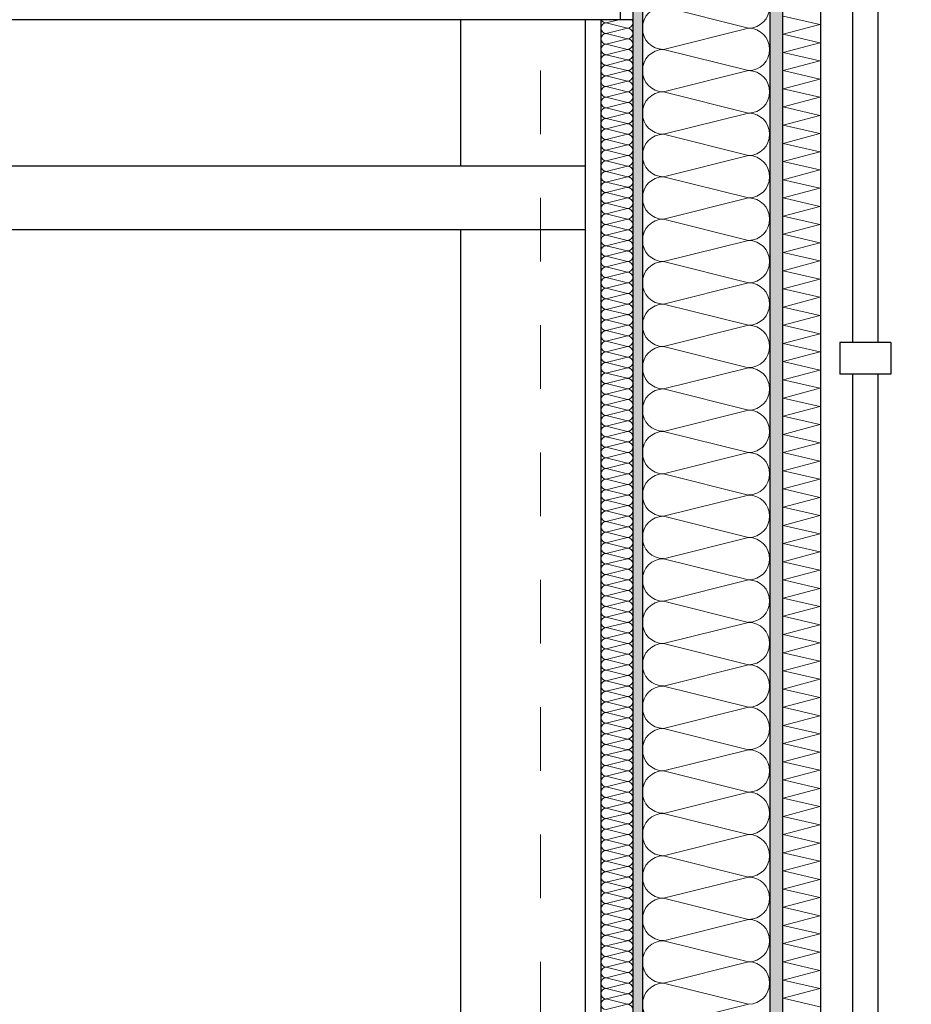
# Model space of a CAD drawing. Header units: metres. Extents: x -12 to 57.2, y -22.2 to 2.8.
# Tile 123 of 126: x 44.4 to 45.8, y -4.2 to -2.7. Entities that reach past the tile are written whole.
import ezdxf

# ---------------------------------------------------------------- set-up
doc = ezdxf.new("R2010")
doc.units = ezdxf.units.M
doc.header["$LTSCALE"] = 0.4
doc.header["$MEASUREMENT"] = 0
doc.linetypes.add('Raster', pattern=[0.2, 0.1, -0.05, 0, -0.05])
doc.layers.get('0').update_dxf_attribs({"color": 8, "lineweight": 9})
doc.layers.get('Defpoints').update_dxf_attribs({"color": 8, "lineweight": 9})
for name, color, linetype in [('Neubau_A-Außenwände', 8, 'Continuous'), ('Neubau_A-Decken', 8, 'Continuous'), ('Neubau_A-Stützen', 8, 'Continuous'), ('Neubau_A-TB Wände', 8, 'Continuous'), ('Neubau_B-abgehängte Decke', 8, 'Continuous'), ('Neubau_R-Konstruktionsraster gross', 33, 'Continuous'), ('Neubau_T-Bemaßung', 8, 'Continuous'), ('Neubau_Z-Modellierung Fassade', 8, 'Continuous')]:
    doc.layers.add(name, color=color, linetype=linetype)
doc.styles.add('ERSTELLTER_STIL_2', font='arial.ttf')
doc.dimstyles.new('ERSTELLTER_STIL__1', dxfattribs={"dimtxt": 0.0875, "dimasz": 0.059375, "dimexe": 0.18, "dimexo": 0.0625, "dimgap": 0, "dimtad": 1, "dimzin": 0, "dimdsep": 46, "dimtxsty": 'ERSTELLTER_STIL_2', "dimblk": 'ARROWHEAD_6', "dimblk1": 'ARROWHEAD_6', "dimblk2": 'ARROWHEAD_6', "dimcen": 0.09, "dimclrd": 7, "dimclre": 7, "dimclrt": 7, "dimazin": 0, "dimtfac": 1, "dimtdec": 4, "dimtmove": 0, "dimatfit": 3, "dimfxl": 1, "dimtolj": 1, "dimtzin": 0, "dimarcsym": 0})

# ---------------------------------------------------------------- blocks, each defined once
blk = doc.blocks.new('*X427', base_point=(-24191.6502, 0))
at = {"layer": 'Neubau_A-Außenwände', "color": 8, "linetype": 'Continuous', "lineweight": 9}
for p, q in [((-21238.4102, 7.4667), (-21238.5435, 7.5)), ((-21238.4102, 7.4667), (-21238.5435, 7.4333)), ((-21238.4102, 7.4), (-21238.5435, 7.4333)), ((-21238.4102, 7.4), (-21238.5435, 7.3667)), ((-21238.4102, 7.3333), (-21238.5435, 7.3667)), ((-21238.4102, 7.3333), (-21238.5435, 7.3)), ((-21238.4102, 7.2667), (-21238.5435, 7.3)), ((-21238.4102, 7.2667), (-21238.5435, 7.2333)), ((-21238.4102, 7.2), (-21238.5435, 7.2333)), ((-21238.4102, 7.2), (-21238.5435, 7.1667)), ((-21238.4102, 7.1333), (-21238.5435, 7.1667)), ((-21238.4102, 7.1333), (-21238.5435, 7.1)), ((-21238.4102, 7.0667), (-21238.5435, 7.1)), ((-21238.4102, 7.0667), (-21238.5435, 7.0333)), ((-21238.4102, 7), (-21238.5435, 7.0333)), ((-21238.4102, 7), (-21238.5435, 6.9667)), ((-21238.4102, 6.9333), (-21238.5435, 6.9667)), ((-21238.4102, 6.9333), (-21238.5435, 6.9)), ((-21238.4102, 6.8667), (-21238.5435, 6.9)), ((-21238.4102, 6.8667), (-21238.5435, 6.8333)), ((-21238.4102, 6.8), (-21238.5435, 6.8333)), ((-21238.4102, 6.8), (-21238.5435, 6.7667)), ((-21238.4102, 6.7333), (-21238.5435, 6.7667)), ((-21238.4102, 6.7333), (-21238.5435, 6.7)), ((-21238.4102, 6.6667), (-21238.5435, 6.7)), ((-21238.4102, 6.6667), (-21238.5435, 6.6333)), ((-21238.4102, 6.6), (-21238.5435, 6.6333)), ((-21238.4102, 6.6), (-21238.5435, 6.5667)), ((-21238.4102, 6.5333), (-21238.5435, 6.5667)), ((-21238.4102, 6.5333), (-21238.5435, 6.5)), ((-21238.4102, 6.4667), (-21238.5435, 6.5)), ((-21238.4102, 6.4667), (-21238.5435, 6.4333)), ((-21238.4102, 6.4), (-21238.5435, 6.4333)), ((-21238.4102, 6.4), (-21238.5435, 6.3667)), ((-21238.4102, 6.3333), (-21238.5435, 6.3667)), ((-21238.4102, 6.3333), (-21238.5435, 6.3)), ((-21238.4102, 6.2667), (-21238.5435, 6.3)), ((-21238.4102, 6.2667), (-21238.5435, 6.2333)), ((-21238.4102, 6.2), (-21238.5435, 6.2333)), ((-21238.4102, 6.2), (-21238.5435, 6.1667)), ((-21238.4102, 6.1333), (-21238.5435, 6.1667)), ((-21238.4102, 6.1333), (-21238.5435, 6.1)), ((-21238.4102, 6.0667), (-21238.5435, 6.1)), ((-21238.4102, 6.0667), (-21238.5435, 6.0333)), ((-21238.4102, 6), (-21238.5435, 6.0333)), ((-21238.4102, 6), (-21238.5435, 5.9667)), ((-21238.4102, 5.9333), (-21238.5435, 5.9667)), ((-21238.4102, 5.9333), (-21238.5435, 5.9))]:
    blk.add_line(p, q, dxfattribs=at)
for centre, start, end in [((-21238.5435, 7.4667), 90, 180), ((-21238.4102, 7.5), 270, 0), ((-21238.5435, 7.4667), 180, 270), ((-21238.4102, 7.4333), 0, 90), ((-21238.5435, 7.4), 90, 180), ((-21238.4102, 7.4333), 270, 0), ((-21238.5435, 7.4), 180, 270), ((-21238.4102, 7.3667), 0, 90), ((-21238.5435, 7.3333), 90, 180), ((-21238.4102, 7.3667), 270, 0), ((-21238.5435, 7.3333), 180, 270), ((-21238.4102, 7.3), 0, 90), ((-21238.5435, 7.2667), 90, 180), ((-21238.4102, 7.3), 270, 0), ((-21238.5435, 7.2667), 180, 270), ((-21238.4102, 7.2333), 0, 90), ((-21238.5435, 7.2), 90, 180), ((-21238.4102, 7.2333), 270, 0), ((-21238.5435, 7.2), 180, 270), ((-21238.4102, 7.1667), 0, 90), ((-21238.5435, 7.1333), 90, 180), ((-21238.4102, 7.1667), 270, 0), ((-21238.5435, 7.1333), 180, 270), ((-21238.4102, 7.1), 0, 90), ((-21238.5435, 7.0667), 90, 180), ((-21238.4102, 7.1), 270, 0), ((-21238.5435, 7.0667), 180, 270), ((-21238.4102, 7.0333), 0, 90), ((-21238.5435, 7), 90, 180), ((-21238.4102, 7.0333), 270, 0), ((-21238.5435, 7), 180, 270), ((-21238.4102, 6.9667), 0, 90), ((-21238.5435, 6.9333), 90, 180), ((-21238.4102, 6.9667), 270, 0), ((-21238.5435, 6.9333), 180, 270), ((-21238.4102, 6.9), 0, 90), ((-21238.5435, 6.8667), 90, 180), ((-21238.4102, 6.9), 270, 0), ((-21238.5435, 6.8667), 180, 270), ((-21238.4102, 6.8333), 0, 90), ((-21238.5435, 6.8), 90, 180), ((-21238.4102, 6.8333), 270, 0), ((-21238.5435, 6.8), 180, 270), ((-21238.4102, 6.7667), 0, 90), ((-21238.5435, 6.7333), 90, 180), ((-21238.4102, 6.7667), 270, 0), ((-21238.5435, 6.7333), 180, 270), ((-21238.4102, 6.7), 0, 90), ((-21238.5435, 6.6667), 90, 180), ((-21238.4102, 6.7), 270, 0), ((-21238.5435, 6.6667), 180, 270), ((-21238.4102, 6.6333), 0, 90), ((-21238.5435, 6.6), 90, 180), ((-21238.4102, 6.6333), 270, 0), ((-21238.5435, 6.6), 180, 270), ((-21238.4102, 6.5667), 0, 90), ((-21238.5435, 6.5333), 90, 180), ((-21238.4102, 6.5667), 270, 0), ((-21238.5435, 6.5333), 180, 270), ((-21238.4102, 6.5), 0, 90), ((-21238.5435, 6.4667), 90, 180), ((-21238.4102, 6.5), 270, 0), ((-21238.5435, 6.4667), 180, 270), ((-21238.4102, 6.4333), 0, 90), ((-21238.5435, 6.4), 90, 180), ((-21238.4102, 6.4333), 270, 0), ((-21238.5435, 6.4), 180, 270), ((-21238.4102, 6.3667), 0, 90), ((-21238.5435, 6.3333), 90, 180), ((-21238.4102, 6.3667), 270, 0), ((-21238.5435, 6.3333), 180, 270), ((-21238.4102, 6.3), 0, 90), ((-21238.5435, 6.2667), 90, 180), ((-21238.4102, 6.3), 270, 0), ((-21238.5435, 6.2667), 180, 270), ((-21238.4102, 6.2333), 0, 90), ((-21238.5435, 6.2), 90, 180), ((-21238.4102, 6.2333), 270, 0), ((-21238.5435, 6.2), 180, 270), ((-21238.4102, 6.1667), 0, 90), ((-21238.5435, 6.1333), 90, 180), ((-21238.4102, 6.1667), 270, 0), ((-21238.5435, 6.1333), 180, 270), ((-21238.4102, 6.1), 0, 90), ((-21238.5435, 6.0667), 90, 180), ((-21238.4102, 6.1), 270, 0), ((-21238.5435, 6.0667), 180, 270), ((-21238.4102, 6.0333), 0, 90), ((-21238.5435, 6), 90, 180), ((-21238.4102, 6.0333), 270, 0), ((-21238.5435, 6), 180, 270), ((-21238.4102, 5.9667), 0, 90), ((-21238.5435, 5.9333), 90, 180), ((-21238.4102, 5.9667), 270, 0), ((-21238.5435, 5.9333), 180, 270)]:
    blk.add_arc(centre, 0.0333, start, end, dxfattribs=at)
blk = doc.blocks.new('*X429', base_point=(-24191.6502, 0))
at = {"layer": 'Neubau_A-Außenwände', "color": 8, "linetype": 'Continuous', "lineweight": 9}
for p, q in [((-21238.2983, 7.4724), (-21238.3554, 7.4857)), ((-21238.3554, 7.4571), (-21238.2983, 7.4724)), ((-21238.2983, 7.4439), (-21238.3554, 7.4571)), ((-21238.3554, 7.4286), (-21238.2983, 7.4439)), ((-21238.2983, 7.4153), (-21238.3554, 7.4286)), ((-21238.3554, 7.4), (-21238.2983, 7.4153)), ((-21238.2983, 7.3867), (-21238.3554, 7.4)), ((-21238.3554, 7.3714), (-21238.2983, 7.3867)), ((-21238.2983, 7.3582), (-21238.3554, 7.3714)), ((-21238.3554, 7.3429), (-21238.2983, 7.3582)), ((-21238.2983, 7.3296), (-21238.3554, 7.3429)), ((-21238.3554, 7.3143), (-21238.2983, 7.3296)), ((-21238.2983, 7.301), (-21238.3554, 7.3143)), ((-21238.3554, 7.2857), (-21238.2983, 7.301)), ((-21238.2983, 7.2724), (-21238.3554, 7.2857)), ((-21238.3554, 7.2571), (-21238.2983, 7.2724)), ((-21238.2983, 7.2439), (-21238.3554, 7.2571)), ((-21238.3554, 7.2286), (-21238.2983, 7.2439)), ((-21238.2983, 7.2153), (-21238.3554, 7.2286)), ((-21238.3554, 7.2), (-21238.2983, 7.2153)), ((-21238.2983, 7.1867), (-21238.3554, 7.2)), ((-21238.3554, 7.1714), (-21238.2983, 7.1867)), ((-21238.2983, 7.1582), (-21238.3554, 7.1714)), ((-21238.3554, 7.1429), (-21238.2983, 7.1582)), ((-21238.2983, 7.1296), (-21238.3554, 7.1429)), ((-21238.3554, 7.1143), (-21238.2983, 7.1296)), ((-21238.2983, 7.101), (-21238.3554, 7.1143)), ((-21238.3554, 7.0857), (-21238.2983, 7.101)), ((-21238.2983, 7.0724), (-21238.3554, 7.0857)), ((-21238.3554, 7.0571), (-21238.2983, 7.0724)), ((-21238.2983, 7.0439), (-21238.3554, 7.0571)), ((-21238.3554, 7.0286), (-21238.2983, 7.0439)), ((-21238.2983, 7.0153), (-21238.3554, 7.0286)), ((-21238.3554, 7), (-21238.2983, 7.0153)), ((-21238.2983, 6.9867), (-21238.3554, 7)), ((-21238.3554, 6.9714), (-21238.2983, 6.9867)), ((-21238.2983, 6.9582), (-21238.3554, 6.9714)), ((-21238.3554, 6.9429), (-21238.2983, 6.9582)), ((-21238.2983, 6.9296), (-21238.3554, 6.9429)), ((-21238.3554, 6.9143), (-21238.2983, 6.9296)), ((-21238.2983, 6.901), (-21238.3554, 6.9143)), ((-21238.3554, 6.8857), (-21238.2983, 6.901)), ((-21238.2983, 6.8724), (-21238.3554, 6.8857)), ((-21238.3554, 6.8571), (-21238.2983, 6.8724)), ((-21238.2983, 6.8439), (-21238.3554, 6.8571)), ((-21238.3554, 6.8286), (-21238.2983, 6.8439)), ((-21238.2983, 6.8153), (-21238.3554, 6.8286)), ((-21238.3554, 6.8), (-21238.2983, 6.8153)), ((-21238.2983, 6.7867), (-21238.3554, 6.8)), ((-21238.3554, 6.7714), (-21238.2983, 6.7867)), ((-21238.2983, 6.7582), (-21238.3554, 6.7714)), ((-21238.3554, 6.7429), (-21238.2983, 6.7582)), ((-21238.2983, 6.7296), (-21238.3554, 6.7429)), ((-21238.3554, 6.7143), (-21238.2983, 6.7296)), ((-21238.2983, 6.701), (-21238.3554, 6.7143)), ((-21238.3554, 6.6857), (-21238.2983, 6.701)), ((-21238.2983, 6.6724), (-21238.3554, 6.6857)), ((-21238.3554, 6.6571), (-21238.2983, 6.6724)), ((-21238.2983, 6.6439), (-21238.3554, 6.6571)), ((-21238.3554, 6.6286), (-21238.2983, 6.6439)), ((-21238.2983, 6.6153), (-21238.3554, 6.6286)), ((-21238.3554, 6.6), (-21238.2983, 6.6153)), ((-21238.2983, 6.5867), (-21238.3554, 6.6)), ((-21238.3554, 6.5714), (-21238.2983, 6.5867)), ((-21238.2983, 6.5582), (-21238.3554, 6.5714)), ((-21238.3554, 6.5429), (-21238.2983, 6.5582)), ((-21238.2983, 6.5296), (-21238.3554, 6.5429)), ((-21238.3554, 6.5143), (-21238.2983, 6.5296)), ((-21238.2983, 6.501), (-21238.3554, 6.5143)), ((-21238.3554, 6.4857), (-21238.2983, 6.501)), ((-21238.2983, 6.4724), (-21238.3554, 6.4857)), ((-21238.3554, 6.4571), (-21238.2983, 6.4724)), ((-21238.2983, 6.4439), (-21238.3554, 6.4571)), ((-21238.3554, 6.4286), (-21238.2983, 6.4439)), ((-21238.2983, 6.4153), (-21238.3554, 6.4286)), ((-21238.3554, 6.4), (-21238.2983, 6.4153)), ((-21238.2983, 6.3867), (-21238.3554, 6.4)), ((-21238.3554, 6.3714), (-21238.2983, 6.3867)), ((-21238.2983, 6.3582), (-21238.3554, 6.3714)), ((-21238.3554, 6.3429), (-21238.2983, 6.3582)), ((-21238.2983, 6.3296), (-21238.3554, 6.3429)), ((-21238.3554, 6.3143), (-21238.2983, 6.3296)), ((-21238.2983, 6.301), (-21238.3554, 6.3143)), ((-21238.3554, 6.2857), (-21238.2983, 6.301)), ((-21238.2983, 6.2724), (-21238.3554, 6.2857)), ((-21238.3554, 6.2571), (-21238.2983, 6.2724)), ((-21238.2983, 6.2439), (-21238.3554, 6.2571)), ((-21238.3554, 6.2286), (-21238.2983, 6.2439)), ((-21238.2983, 6.2153), (-21238.3554, 6.2286)), ((-21238.3554, 6.2), (-21238.2983, 6.2153)), ((-21238.2983, 6.1867), (-21238.3554, 6.2)), ((-21238.3554, 6.1714), (-21238.2983, 6.1867)), ((-21238.2983, 6.1582), (-21238.3554, 6.1714)), ((-21238.3554, 6.1429), (-21238.2983, 6.1582)), ((-21238.2983, 6.1296), (-21238.3554, 6.1429)), ((-21238.3554, 6.1143), (-21238.2983, 6.1296)), ((-21238.2983, 6.101), (-21238.3554, 6.1143)), ((-21238.3554, 6.0857), (-21238.2983, 6.101)), ((-21238.2983, 6.0724), (-21238.3554, 6.0857)), ((-21238.3554, 6.0571), (-21238.2983, 6.0724)), ((-21238.2983, 6.0439), (-21238.3554, 6.0571)), ((-21238.3554, 6.0286), (-21238.2983, 6.0439)), ((-21238.2983, 6.0153), (-21238.3554, 6.0286)), ((-21238.3554, 6), (-21238.2983, 6.0153)), ((-21238.2983, 5.9867), (-21238.3554, 6)), ((-21238.3554, 5.9714), (-21238.2983, 5.9867)), ((-21238.2983, 5.9582), (-21238.3554, 5.9714)), ((-21238.3554, 5.9429), (-21238.2983, 5.9582)), ((-21238.2983, 5.9296), (-21238.3554, 5.9429))]:
    blk.add_line(p, q, dxfattribs=at)
blk = doc.blocks.new('*X436', base_point=(-24191.6502, 0))
at = {"layer": 'Neubau_A-TB Wände', "color": 8, "linetype": 'Continuous', "lineweight": 9}
for p, q in [((-21238.6135, 7.48), (-21238.6335, 7.475)), ((-21238.6002, 7.4667), (-21238.6335, 7.475)), ((-21238.6002, 7.4667), (-21238.6335, 7.4583)), ((-21238.6002, 7.45), (-21238.6335, 7.4583)), ((-21238.6002, 7.45), (-21238.6335, 7.4417)), ((-21238.6002, 7.4333), (-21238.6335, 7.4417)), ((-21238.6002, 7.4333), (-21238.6335, 7.425)), ((-21238.6002, 7.4167), (-21238.6335, 7.425)), ((-21238.6002, 7.4167), (-21238.6335, 7.4083)), ((-21238.6002, 7.4), (-21238.6335, 7.4083)), ((-21238.6002, 7.4), (-21238.6335, 7.3917)), ((-21238.6002, 7.3833), (-21238.6335, 7.3917)), ((-21238.6002, 7.3833), (-21238.6335, 7.375)), ((-21238.6002, 7.3667), (-21238.6335, 7.375)), ((-21238.6002, 7.3667), (-21238.6335, 7.3583)), ((-21238.6002, 7.35), (-21238.6335, 7.3583)), ((-21238.6002, 7.35), (-21238.6335, 7.3417)), ((-21238.6002, 7.3333), (-21238.6335, 7.3417)), ((-21238.6002, 7.3333), (-21238.6335, 7.325)), ((-21238.6002, 7.3167), (-21238.6335, 7.325)), ((-21238.6002, 7.3167), (-21238.6335, 7.3083)), ((-21238.6002, 7.3), (-21238.6335, 7.3083)), ((-21238.6002, 7.3), (-21238.6335, 7.2917)), ((-21238.6002, 7.2833), (-21238.6335, 7.2917)), ((-21238.6002, 7.2833), (-21238.6335, 7.275)), ((-21238.6002, 7.2667), (-21238.6335, 7.275)), ((-21238.6002, 7.2667), (-21238.6335, 7.2583)), ((-21238.6002, 7.25), (-21238.6335, 7.2583)), ((-21238.6002, 7.25), (-21238.6335, 7.2417)), ((-21238.6002, 7.2333), (-21238.6335, 7.2417)), ((-21238.6002, 7.2333), (-21238.6335, 7.225)), ((-21238.6002, 7.2167), (-21238.6335, 7.225)), ((-21238.6002, 7.2167), (-21238.6335, 7.2083)), ((-21238.6002, 7.2), (-21238.6335, 7.2083)), ((-21238.6002, 7.2), (-21238.6335, 7.1917)), ((-21238.6002, 7.1833), (-21238.6335, 7.1917)), ((-21238.6002, 7.1833), (-21238.6335, 7.175)), ((-21238.6002, 7.1667), (-21238.6335, 7.175)), ((-21238.6002, 7.1667), (-21238.6335, 7.1583)), ((-21238.6002, 7.15), (-21238.6335, 7.1583)), ((-21238.6002, 7.15), (-21238.6335, 7.1417)), ((-21238.6002, 7.1333), (-21238.6335, 7.1417)), ((-21238.6002, 7.1333), (-21238.6335, 7.125)), ((-21238.6002, 7.1167), (-21238.6335, 7.125)), ((-21238.6002, 7.1167), (-21238.6335, 7.1083)), ((-21238.6002, 7.1), (-21238.6335, 7.1083)), ((-21238.6002, 7.1), (-21238.6335, 7.0917)), ((-21238.6002, 7.0833), (-21238.6335, 7.0917)), ((-21238.6002, 7.0833), (-21238.6335, 7.075)), ((-21238.6002, 7.0667), (-21238.6335, 7.075)), ((-21238.6002, 7.0667), (-21238.6335, 7.0583)), ((-21238.6002, 7.05), (-21238.6335, 7.0583)), ((-21238.6002, 7.05), (-21238.6335, 7.0417)), ((-21238.6002, 7.0333), (-21238.6335, 7.0417)), ((-21238.6002, 7.0333), (-21238.6335, 7.025)), ((-21238.6002, 7.0167), (-21238.6335, 7.025)), ((-21238.6002, 7.0167), (-21238.6335, 7.0083)), ((-21238.6002, 7), (-21238.6335, 7.0083)), ((-21238.6002, 7), (-21238.6335, 6.9917)), ((-21238.6002, 6.9833), (-21238.6335, 6.9917)), ((-21238.6002, 6.9833), (-21238.6335, 6.975)), ((-21238.6002, 6.9667), (-21238.6335, 6.975)), ((-21238.6002, 6.9667), (-21238.6335, 6.9583)), ((-21238.6002, 6.95), (-21238.6335, 6.9583)), ((-21238.6002, 6.95), (-21238.6335, 6.9417)), ((-21238.6002, 6.9333), (-21238.6335, 6.9417)), ((-21238.6002, 6.9333), (-21238.6335, 6.925)), ((-21238.6002, 6.9167), (-21238.6335, 6.925)), ((-21238.6002, 6.9167), (-21238.6335, 6.9083)), ((-21238.6002, 6.9), (-21238.6335, 6.9083)), ((-21238.6002, 6.9), (-21238.6335, 6.8917)), ((-21238.6002, 6.8833), (-21238.6335, 6.8917)), ((-21238.6002, 6.8833), (-21238.6335, 6.875)), ((-21238.6002, 6.8667), (-21238.6335, 6.875)), ((-21238.6002, 6.8667), (-21238.6335, 6.8583)), ((-21238.6002, 6.85), (-21238.6335, 6.8583)), ((-21238.6002, 6.85), (-21238.6335, 6.8417)), ((-21238.6002, 6.8333), (-21238.6335, 6.8417)), ((-21238.6002, 6.8333), (-21238.6335, 6.825)), ((-21238.6002, 6.8167), (-21238.6335, 6.825)), ((-21238.6002, 6.8167), (-21238.6335, 6.8083)), ((-21238.6002, 6.8), (-21238.6335, 6.8083)), ((-21238.6002, 6.8), (-21238.6335, 6.7917)), ((-21238.6002, 6.7833), (-21238.6335, 6.7917)), ((-21238.6002, 6.7833), (-21238.6335, 6.775)), ((-21238.6002, 6.7667), (-21238.6335, 6.775)), ((-21238.6002, 6.7667), (-21238.6335, 6.7583)), ((-21238.6002, 6.75), (-21238.6335, 6.7583)), ((-21238.6002, 6.75), (-21238.6335, 6.7417)), ((-21238.6002, 6.7333), (-21238.6335, 6.7417)), ((-21238.6002, 6.7333), (-21238.6335, 6.725)), ((-21238.6002, 6.7167), (-21238.6335, 6.725)), ((-21238.6002, 6.7167), (-21238.6335, 6.7083)), ((-21238.6002, 6.7), (-21238.6335, 6.7083)), ((-21238.6002, 6.7), (-21238.6335, 6.6917)), ((-21238.6002, 6.6833), (-21238.6335, 6.6917)), ((-21238.6002, 6.6833), (-21238.6335, 6.675)), ((-21238.6002, 6.6667), (-21238.6335, 6.675)), ((-21238.6002, 6.6667), (-21238.6335, 6.6583)), ((-21238.6002, 6.65), (-21238.6335, 6.6583)), ((-21238.6002, 6.65), (-21238.6335, 6.6417)), ((-21238.6002, 6.6333), (-21238.6335, 6.6417)), ((-21238.6002, 6.6333), (-21238.6335, 6.625)), ((-21238.6002, 6.6167), (-21238.6335, 6.625)), ((-21238.6002, 6.6167), (-21238.6335, 6.6083)), ((-21238.6002, 6.6), (-21238.6335, 6.6083)), ((-21238.6002, 6.6), (-21238.6335, 6.5917)), ((-21238.6002, 6.5833), (-21238.6335, 6.5917)), ((-21238.6002, 6.5833), (-21238.6335, 6.575)), ((-21238.6002, 6.5667), (-21238.6335, 6.575)), ((-21238.6002, 6.5667), (-21238.6335, 6.5583)), ((-21238.6002, 6.55), (-21238.6335, 6.5583)), ((-21238.6002, 6.55), (-21238.6335, 6.5417)), ((-21238.6002, 6.5333), (-21238.6335, 6.5417)), ((-21238.6002, 6.5333), (-21238.6335, 6.525)), ((-21238.6002, 6.5167), (-21238.6335, 6.525)), ((-21238.6002, 6.5167), (-21238.6335, 6.5083)), ((-21238.6002, 6.5), (-21238.6335, 6.5083)), ((-21238.6002, 6.5), (-21238.6335, 6.4917)), ((-21238.6002, 6.4833), (-21238.6335, 6.4917)), ((-21238.6002, 6.4833), (-21238.6335, 6.475)), ((-21238.6002, 6.4667), (-21238.6335, 6.475)), ((-21238.6002, 6.4667), (-21238.6335, 6.4583)), ((-21238.6002, 6.45), (-21238.6335, 6.4583)), ((-21238.6002, 6.45), (-21238.6335, 6.4417)), ((-21238.6002, 6.4333), (-21238.6335, 6.4417)), ((-21238.6002, 6.4333), (-21238.6335, 6.425)), ((-21238.6002, 6.4167), (-21238.6335, 6.425)), ((-21238.6002, 6.4167), (-21238.6335, 6.4083)), ((-21238.6002, 6.4), (-21238.6335, 6.4083)), ((-21238.6002, 6.4), (-21238.6335, 6.3917)), ((-21238.6002, 6.3833), (-21238.6335, 6.3917)), ((-21238.6002, 6.3833), (-21238.6335, 6.375)), ((-21238.6002, 6.3667), (-21238.6335, 6.375)), ((-21238.6002, 6.3667), (-21238.6335, 6.3583)), ((-21238.6002, 6.35), (-21238.6335, 6.3583)), ((-21238.6002, 6.35), (-21238.6335, 6.3417)), ((-21238.6002, 6.3333), (-21238.6335, 6.3417)), ((-21238.6002, 6.3333), (-21238.6335, 6.325)), ((-21238.6002, 6.3167), (-21238.6335, 6.325)), ((-21238.6002, 6.3167), (-21238.6335, 6.3083)), ((-21238.6002, 6.3), (-21238.6335, 6.3083)), ((-21238.6002, 6.3), (-21238.6335, 6.2917)), ((-21238.6002, 6.2833), (-21238.6335, 6.2917)), ((-21238.6002, 6.2833), (-21238.6335, 6.275)), ((-21238.6002, 6.2667), (-21238.6335, 6.275)), ((-21238.6002, 6.2667), (-21238.6335, 6.2583)), ((-21238.6002, 6.25), (-21238.6335, 6.2583)), ((-21238.6002, 6.25), (-21238.6335, 6.2417)), ((-21238.6002, 6.2333), (-21238.6335, 6.2417)), ((-21238.6002, 6.2333), (-21238.6335, 6.225)), ((-21238.6002, 6.2167), (-21238.6335, 6.225)), ((-21238.6002, 6.2167), (-21238.6335, 6.2083)), ((-21238.6002, 6.2), (-21238.6335, 6.2083)), ((-21238.6002, 6.2), (-21238.6335, 6.1917)), ((-21238.6002, 6.1833), (-21238.6335, 6.1917)), ((-21238.6002, 6.1833), (-21238.6335, 6.175)), ((-21238.6002, 6.1667), (-21238.6335, 6.175)), ((-21238.6002, 6.1667), (-21238.6335, 6.1583)), ((-21238.6002, 6.15), (-21238.6335, 6.1583)), ((-21238.6002, 6.15), (-21238.6335, 6.1417)), ((-21238.6002, 6.1333), (-21238.6335, 6.1417)), ((-21238.6002, 6.1333), (-21238.6335, 6.125)), ((-21238.6002, 6.1167), (-21238.6335, 6.125)), ((-21238.6002, 6.1167), (-21238.6335, 6.1083)), ((-21238.6002, 6.1), (-21238.6335, 6.1083)), ((-21238.6002, 6.1), (-21238.6335, 6.0917)), ((-21238.6002, 6.0833), (-21238.6335, 6.0917)), ((-21238.6002, 6.0833), (-21238.6335, 6.075)), ((-21238.6002, 6.0667), (-21238.6335, 6.075)), ((-21238.6002, 6.0667), (-21238.6335, 6.0583)), ((-21238.6002, 6.05), (-21238.6335, 6.0583)), ((-21238.6002, 6.05), (-21238.6335, 6.0417)), ((-21238.6002, 6.0333), (-21238.6335, 6.0417)), ((-21238.6002, 6.0333), (-21238.6335, 6.025)), ((-21238.6002, 6.0167), (-21238.6335, 6.025)), ((-21238.6002, 6.0167), (-21238.6335, 6.0083)), ((-21238.6002, 6), (-21238.6335, 6.0083)), ((-21238.6002, 6), (-21238.6335, 5.9917)), ((-21238.6002, 5.9833), (-21238.6335, 5.9917)), ((-21238.6002, 5.9833), (-21238.6335, 5.975)), ((-21238.6002, 5.9667), (-21238.6335, 5.975)), ((-21238.6002, 5.9667), (-21238.6335, 5.9583)), ((-21238.6002, 5.95), (-21238.6335, 5.9583)), ((-21238.6002, 5.95), (-21238.6335, 5.9417)), ((-21238.6002, 5.9333), (-21238.6335, 5.9417)), ((-21238.6002, 5.9333), (-21238.6335, 5.925))]:
    blk.add_line(p, q, dxfattribs=at)
for centre, start, end in [((-21238.6335, 7.4667), 90, 180), ((-21238.6335, 7.4833), 203.5782, 270), ((-21238.6002, 7.475), 270, 0), ((-21238.6002, 7.475), 0, 36.8699), ((-21238.6335, 7.4667), 180, 270), ((-21238.6335, 7.45), 90, 180), ((-21238.6002, 7.4583), 0, 90), ((-21238.6002, 7.4583), 270, 0), ((-21238.6335, 7.45), 180, 270), ((-21238.6335, 7.4333), 90, 180), ((-21238.6002, 7.4417), 0, 90), ((-21238.6002, 7.4417), 270, 0), ((-21238.6335, 7.4333), 180, 270), ((-21238.6335, 7.4167), 90, 180), ((-21238.6002, 7.425), 0, 90), ((-21238.6002, 7.425), 270, 0), ((-21238.6335, 7.4167), 180, 270), ((-21238.6002, 7.4083), 0, 90), ((-21238.6335, 7.4), 90, 180), ((-21238.6335, 7.4), 180, 270), ((-21238.6002, 7.4083), 270, 0), ((-21238.6002, 7.3917), 0, 90), ((-21238.6335, 7.3833), 90, 180), ((-21238.6335, 7.3833), 180, 270), ((-21238.6002, 7.3917), 270, 0), ((-21238.6002, 7.375), 0, 90), ((-21238.6335, 7.3667), 90, 180), ((-21238.6335, 7.3667), 180, 270), ((-21238.6002, 7.375), 270, 0), ((-21238.6002, 7.3583), 0, 90), ((-21238.6335, 7.35), 90, 180), ((-21238.6335, 7.35), 180, 270), ((-21238.6002, 7.3583), 270, 0), ((-21238.6002, 7.3417), 0, 90), ((-21238.6335, 7.3333), 90, 180), ((-21238.6335, 7.3333), 180, 270), ((-21238.6002, 7.3417), 270, 0), ((-21238.6002, 7.325), 0, 90), ((-21238.6335, 7.3167), 90, 180), ((-21238.6335, 7.3167), 180, 270), ((-21238.6002, 7.325), 270, 0), ((-21238.6002, 7.3083), 0, 90), ((-21238.6335, 7.3), 90, 180), ((-21238.6002, 7.3083), 270, 0), ((-21238.6335, 7.3), 180, 270), ((-21238.6335, 7.2833), 90, 180), ((-21238.6002, 7.2917), 0, 90), ((-21238.6002, 7.2917), 270, 0), ((-21238.6335, 7.2833), 180, 270), ((-21238.6335, 7.2667), 90, 180), ((-21238.6002, 7.275), 0, 90), ((-21238.6002, 7.275), 270, 0), ((-21238.6335, 7.2667), 180, 270), ((-21238.6335, 7.25), 90, 180), ((-21238.6002, 7.2583), 0, 90), ((-21238.6002, 7.2583), 270, 0), ((-21238.6335, 7.25), 180, 270), ((-21238.6335, 7.2333), 90, 180), ((-21238.6002, 7.2417), 0, 90), ((-21238.6002, 7.2417), 270, 0), ((-21238.6335, 7.2333), 180, 270), ((-21238.6335, 7.2167), 90, 180), ((-21238.6002, 7.225), 0, 90), ((-21238.6002, 7.225), 270, 0), ((-21238.6335, 7.2167), 180, 270), ((-21238.6335, 7.2), 90, 180), ((-21238.6002, 7.2083), 0, 90), ((-21238.6002, 7.2083), 270, 0), ((-21238.6335, 7.2), 180, 270), ((-21238.6002, 7.1917), 0, 90), ((-21238.6335, 7.1833), 90, 180), ((-21238.6335, 7.1833), 180, 270), ((-21238.6002, 7.1917), 270, 0), ((-21238.6002, 7.175), 0, 90), ((-21238.6335, 7.1667), 90, 180), ((-21238.6335, 7.1667), 180, 270), ((-21238.6002, 7.175), 270, 0), ((-21238.6002, 7.1583), 0, 90), ((-21238.6335, 7.15), 90, 180), ((-21238.6335, 7.15), 180, 270), ((-21238.6002, 7.1583), 270, 0), ((-21238.6002, 7.1417), 0, 90), ((-21238.6335, 7.1333), 90, 180), ((-21238.6335, 7.1333), 180, 270), ((-21238.6002, 7.1417), 270, 0), ((-21238.6002, 7.125), 0, 90), ((-21238.6335, 7.1167), 90, 180), ((-21238.6335, 7.1167), 180, 270), ((-21238.6002, 7.125), 270, 0), ((-21238.6002, 7.1083), 0, 90), ((-21238.6335, 7.1), 90, 180), ((-21238.6335, 7.1), 180, 270), ((-21238.6002, 7.1083), 270, 0), ((-21238.6002, 7.0917), 0, 90), ((-21238.6335, 7.0833), 90, 180), ((-21238.6002, 7.0917), 270, 0), ((-21238.6335, 7.0833), 180, 270), ((-21238.6335, 7.0667), 90, 180), ((-21238.6002, 7.075), 0, 90), ((-21238.6002, 7.075), 270, 0), ((-21238.6335, 7.0667), 180, 270), ((-21238.6335, 7.05), 90, 180), ((-21238.6002, 7.0583), 0, 90), ((-21238.6002, 7.0583), 270, 0), ((-21238.6335, 7.05), 180, 270), ((-21238.6335, 7.0333), 90, 180), ((-21238.6002, 7.0417), 0, 90), ((-21238.6002, 7.0417), 270, 0), ((-21238.6335, 7.0333), 180, 270), ((-21238.6335, 7.0167), 90, 180), ((-21238.6002, 7.025), 0, 90), ((-21238.6002, 7.025), 270, 0), ((-21238.6335, 7.0167), 180, 270), ((-21238.6335, 7), 90, 180), ((-21238.6002, 7.0083), 0, 90), ((-21238.6002, 7.0083), 270, 0), ((-21238.6335, 7), 180, 270), ((-21238.6335, 6.9833), 90, 180), ((-21238.6002, 6.9917), 0, 90), ((-21238.6002, 6.9917), 270, 0), ((-21238.6335, 6.9833), 180, 270), ((-21238.6002, 6.975), 0, 90), ((-21238.6335, 6.9667), 90, 180), ((-21238.6335, 6.9667), 180, 270), ((-21238.6002, 6.975), 270, 0), ((-21238.6002, 6.9583), 0, 90), ((-21238.6335, 6.95), 90, 180), ((-21238.6335, 6.95), 180, 270), ((-21238.6002, 6.9583), 270, 0), ((-21238.6002, 6.9417), 0, 90), ((-21238.6335, 6.9333), 90, 180), ((-21238.6335, 6.9333), 180, 270), ((-21238.6002, 6.9417), 270, 0), ((-21238.6002, 6.925), 0, 90), ((-21238.6335, 6.9167), 90, 180), ((-21238.6335, 6.9167), 180, 270), ((-21238.6002, 6.925), 270, 0), ((-21238.6002, 6.9083), 0, 90), ((-21238.6335, 6.9), 90, 180), ((-21238.6335, 6.9), 180, 270), ((-21238.6002, 6.9083), 270, 0), ((-21238.6002, 6.8917), 0, 90), ((-21238.6335, 6.8833), 90, 180), ((-21238.6335, 6.8833), 180, 270), ((-21238.6002, 6.8917), 270, 0), ((-21238.6002, 6.875), 0, 90), ((-21238.6335, 6.8667), 90, 180), ((-21238.6002, 6.875), 270, 0), ((-21238.6335, 6.8667), 180, 270), ((-21238.6335, 6.85), 90, 180), ((-21238.6002, 6.8583), 0, 90), ((-21238.6002, 6.8583), 270, 0), ((-21238.6335, 6.85), 180, 270), ((-21238.6335, 6.8333), 90, 180), ((-21238.6002, 6.8417), 0, 90), ((-21238.6002, 6.8417), 270, 0), ((-21238.6335, 6.8333), 180, 270), ((-21238.6335, 6.8167), 90, 180), ((-21238.6002, 6.825), 0, 90), ((-21238.6002, 6.825), 270, 0), ((-21238.6335, 6.8167), 180, 270), ((-21238.6335, 6.8), 90, 180), ((-21238.6002, 6.8083), 0, 90), ((-21238.6002, 6.8083), 270, 0), ((-21238.6335, 6.8), 180, 270), ((-21238.6335, 6.7833), 90, 180), ((-21238.6002, 6.7917), 0, 90), ((-21238.6002, 6.7917), 270, 0), ((-21238.6335, 6.7833), 180, 270), ((-21238.6335, 6.7667), 90, 180), ((-21238.6002, 6.775), 0, 90), ((-21238.6002, 6.775), 270, 0), ((-21238.6335, 6.7667), 180, 270), ((-21238.6002, 6.7583), 0, 90), ((-21238.6335, 6.75), 90, 180), ((-21238.6335, 6.75), 180, 270), ((-21238.6002, 6.7583), 270, 0), ((-21238.6002, 6.7417), 0, 90), ((-21238.6335, 6.7333), 90, 180), ((-21238.6335, 6.7333), 180, 270), ((-21238.6002, 6.7417), 270, 0), ((-21238.6002, 6.725), 0, 90), ((-21238.6335, 6.7167), 90, 180), ((-21238.6335, 6.7167), 180, 270), ((-21238.6002, 6.725), 270, 0), ((-21238.6002, 6.7083), 0, 90), ((-21238.6335, 6.7), 90, 180), ((-21238.6335, 6.7), 180, 270), ((-21238.6002, 6.7083), 270, 0), ((-21238.6002, 6.6917), 0, 90), ((-21238.6335, 6.6833), 90, 180), ((-21238.6335, 6.6833), 180, 270), ((-21238.6002, 6.6917), 270, 0), ((-21238.6002, 6.675), 0, 90), ((-21238.6335, 6.6667), 90, 180), ((-21238.6335, 6.6667), 180, 270), ((-21238.6002, 6.675), 270, 0), ((-21238.6002, 6.6583), 0, 90), ((-21238.6335, 6.65), 90, 180), ((-21238.6002, 6.6583), 270, 0), ((-21238.6335, 6.65), 180, 270), ((-21238.6335, 6.6333), 90, 180), ((-21238.6002, 6.6417), 0, 90), ((-21238.6002, 6.6417), 270, 0), ((-21238.6335, 6.6333), 180, 270), ((-21238.6335, 6.6167), 90, 180), ((-21238.6002, 6.625), 0, 90), ((-21238.6002, 6.625), 270, 0), ((-21238.6335, 6.6167), 180, 270), ((-21238.6335, 6.6), 90, 180), ((-21238.6002, 6.6083), 0, 90), ((-21238.6002, 6.6083), 270, 0), ((-21238.6335, 6.6), 180, 270), ((-21238.6335, 6.5833), 90, 180), ((-21238.6002, 6.5917), 0, 90), ((-21238.6002, 6.5917), 270, 0), ((-21238.6335, 6.5833), 180, 270), ((-21238.6335, 6.5667), 90, 180), ((-21238.6002, 6.575), 0, 90), ((-21238.6002, 6.575), 270, 0), ((-21238.6335, 6.5667), 180, 270), ((-21238.6335, 6.55), 90, 180), ((-21238.6002, 6.5583), 0, 90), ((-21238.6002, 6.5583), 270, 0), ((-21238.6335, 6.55), 180, 270), ((-21238.6002, 6.5417), 0, 90), ((-21238.6335, 6.5333), 90, 180), ((-21238.6335, 6.5333), 180, 270), ((-21238.6002, 6.5417), 270, 0), ((-21238.6002, 6.525), 0, 90), ((-21238.6335, 6.5167), 90, 180), ((-21238.6335, 6.5167), 180, 270), ((-21238.6002, 6.525), 270, 0), ((-21238.6002, 6.5083), 0, 90), ((-21238.6335, 6.5), 90, 180), ((-21238.6335, 6.5), 180, 270), ((-21238.6002, 6.5083), 270, 0), ((-21238.6002, 6.4917), 0, 90), ((-21238.6335, 6.4833), 90, 180), ((-21238.6335, 6.4833), 180, 270), ((-21238.6002, 6.4917), 270, 0), ((-21238.6002, 6.475), 0, 90), ((-21238.6335, 6.4667), 90, 180), ((-21238.6335, 6.4667), 180, 270), ((-21238.6002, 6.475), 270, 0), ((-21238.6002, 6.4583), 0, 90), ((-21238.6335, 6.45), 90, 180), ((-21238.6335, 6.45), 180, 270), ((-21238.6002, 6.4583), 270, 0), ((-21238.6002, 6.4417), 0, 90), ((-21238.6335, 6.4333), 90, 180), ((-21238.6002, 6.4417), 270, 0), ((-21238.6335, 6.4333), 180, 270), ((-21238.6335, 6.4167), 90, 180), ((-21238.6002, 6.425), 0, 90), ((-21238.6002, 6.425), 270, 0), ((-21238.6335, 6.4167), 180, 270), ((-21238.6335, 6.4), 90, 180), ((-21238.6002, 6.4083), 0, 90), ((-21238.6002, 6.4083), 270, 0), ((-21238.6335, 6.4), 180, 270), ((-21238.6335, 6.3833), 90, 180), ((-21238.6002, 6.3917), 0, 90), ((-21238.6002, 6.3917), 270, 0), ((-21238.6335, 6.3833), 180, 270), ((-21238.6335, 6.3667), 90, 180), ((-21238.6002, 6.375), 0, 90), ((-21238.6002, 6.375), 270, 0), ((-21238.6335, 6.3667), 180, 270), ((-21238.6335, 6.35), 90, 180), ((-21238.6002, 6.3583), 0, 90), ((-21238.6002, 6.3583), 270, 0), ((-21238.6335, 6.35), 180, 270), ((-21238.6335, 6.3333), 90, 180), ((-21238.6002, 6.3417), 0, 90), ((-21238.6002, 6.3417), 270, 0), ((-21238.6335, 6.3333), 180, 270), ((-21238.6002, 6.325), 0, 90), ((-21238.6335, 6.3167), 90, 180), ((-21238.6335, 6.3167), 180, 270), ((-21238.6002, 6.325), 270, 0), ((-21238.6002, 6.3083), 0, 90), ((-21238.6335, 6.3), 90, 180), ((-21238.6335, 6.3), 180, 270), ((-21238.6002, 6.3083), 270, 0), ((-21238.6002, 6.2917), 0, 90), ((-21238.6335, 6.2833), 90, 180), ((-21238.6335, 6.2833), 180, 270), ((-21238.6002, 6.2917), 270, 0), ((-21238.6002, 6.275), 0, 90), ((-21238.6335, 6.2667), 90, 180), ((-21238.6335, 6.2667), 180, 270), ((-21238.6002, 6.275), 270, 0), ((-21238.6002, 6.2583), 0, 90), ((-21238.6335, 6.25), 90, 180), ((-21238.6335, 6.25), 180, 270), ((-21238.6002, 6.2583), 270, 0), ((-21238.6002, 6.2417), 0, 90), ((-21238.6335, 6.2333), 90, 180), ((-21238.6335, 6.2333), 180, 270), ((-21238.6002, 6.2417), 270, 0), ((-21238.6002, 6.225), 0, 90), ((-21238.6335, 6.2167), 90, 180), ((-21238.6002, 6.225), 270, 0), ((-21238.6335, 6.2167), 180, 270), ((-21238.6335, 6.2), 90, 180), ((-21238.6002, 6.2083), 0, 90), ((-21238.6002, 6.2083), 270, 0), ((-21238.6335, 6.2), 180, 270), ((-21238.6335, 6.1833), 90, 180), ((-21238.6002, 6.1917), 0, 90), ((-21238.6002, 6.1917), 270, 0), ((-21238.6335, 6.1833), 180, 270), ((-21238.6335, 6.1667), 90, 180), ((-21238.6002, 6.175), 0, 90), ((-21238.6002, 6.175), 270, 0), ((-21238.6335, 6.1667), 180, 270), ((-21238.6335, 6.15), 90, 180), ((-21238.6002, 6.1583), 0, 90), ((-21238.6002, 6.1583), 270, 0), ((-21238.6335, 6.15), 180, 270), ((-21238.6335, 6.1333), 90, 180), ((-21238.6002, 6.1417), 0, 90), ((-21238.6002, 6.1417), 270, 0), ((-21238.6335, 6.1333), 180, 270), ((-21238.6335, 6.1167), 90, 180), ((-21238.6002, 6.125), 0, 90), ((-21238.6002, 6.125), 270, 0), ((-21238.6335, 6.1167), 180, 270), ((-21238.6002, 6.1083), 0, 90), ((-21238.6335, 6.1), 90, 180), ((-21238.6335, 6.1), 180, 270), ((-21238.6002, 6.1083), 270, 0), ((-21238.6002, 6.0917), 0, 90), ((-21238.6335, 6.0833), 90, 180), ((-21238.6335, 6.0833), 180, 270), ((-21238.6002, 6.0917), 270, 0), ((-21238.6002, 6.075), 0, 90), ((-21238.6335, 6.0667), 90, 180), ((-21238.6335, 6.0667), 180, 270), ((-21238.6002, 6.075), 270, 0), ((-21238.6002, 6.0583), 0, 90), ((-21238.6335, 6.05), 90, 180), ((-21238.6335, 6.05), 180, 270), ((-21238.6002, 6.0583), 270, 0), ((-21238.6002, 6.0417), 0, 90), ((-21238.6335, 6.0333), 90, 180), ((-21238.6335, 6.0333), 180, 270), ((-21238.6002, 6.0417), 270, 0), ((-21238.6002, 6.025), 0, 90), ((-21238.6335, 6.0167), 90, 180), ((-21238.6335, 6.0167), 180, 270), ((-21238.6002, 6.025), 270, 0), ((-21238.6002, 6.0083), 0, 90), ((-21238.6335, 6), 90, 180), ((-21238.6002, 6.0083), 270, 0), ((-21238.6335, 6), 180, 270), ((-21238.6335, 5.9833), 90, 180), ((-21238.6002, 5.9917), 0, 90), ((-21238.6002, 5.9917), 270, 0), ((-21238.6335, 5.9833), 180, 270), ((-21238.6335, 5.9667), 90, 180), ((-21238.6002, 5.975), 0, 90), ((-21238.6002, 5.975), 270, 0), ((-21238.6335, 5.9667), 180, 270), ((-21238.6335, 5.95), 90, 180), ((-21238.6002, 5.9583), 0, 90), ((-21238.6002, 5.9583), 270, 0), ((-21238.6335, 5.95), 180, 270), ((-21238.6335, 5.9333), 90, 180), ((-21238.6002, 5.9417), 0, 90), ((-21238.6002, 5.9417), 270, 0), ((-21238.6335, 5.9333), 180, 270), ((-21238.6002, 5.925), 0, 90)]:
    blk.add_arc(centre, 0.00833, start, end, dxfattribs=at)
blk = doc.blocks.new('ARROWHEAD_6')
at = {"color": 0, "linetype": 'Continuous', "lineweight": 0}
for p, q in [((-0.5, -0.5), (0.5, 0.5)), ((0, 0), (-1, 0))]:
    blk.add_line(p, q, dxfattribs=at)
blk = doc.blocks.new('*D625')
at = {"layer": 'Defpoints', "color": 0, "linetype": 'Continuous', "transparency": 16777216}
for p in [(47.0588, -1.4949), (47.12, -1.4949), (45.47, -10.195)]:
    blk.add_point(p, dxfattribs=at)
at = {"layer": 'Neubau_T-Bemaßung', "linetype": 'Continuous', "lineweight": -2, "transparency": 16777216}
for p, q in [((47.0575, -1.4949), (46.8788, -1.4949)), ((47.0588, -1.5543), (47.0588, -5.7349)), ((47.0588, -10.1356), (47.0588, -5.962)), ((45.5325, -10.195), (47.2388, -10.195))]:
    blk.add_line(p, q, dxfattribs=at)
at = {"layer": 'Neubau_T-Bemaßung', "linetype": 'Continuous', "lineweight": -2, "transparency": 16777216, "xscale": 0.059375, "yscale": 0.059375, "zscale": 0.059375}
for p, rotation in [((47.0588, -1.4949), 90), ((47.0588, -10.195), 270)]:
    blk.add_blockref('ARROWHEAD_6', p, dxfattribs=dict(at, rotation=rotation))
at = {"layer": 'Neubau_T-Bemaßung', "linetype": 'Continuous', "transparency": 16777216, "insert": (47.0588, -5.8484), "char_height": 0.0875, "attachment_point": 5, "rotation": 90, "style": 'ERSTELLTER_STIL_2'}
blk.add_mtext('\\A1;8.70', dxfattribs=at)

msp = doc.modelspace()

# ---------------------------------------------------------------- hatches: boundary and pattern name
at = {"layer": 'Neubau_A-Außenwände', "linetype": 'Continuous'}
for points in [[(45.375, -7.375), (45.39, -7.375), (45.39, -1.665), (45.375, -1.665)], [(45.59, -1.665), (45.59, -7.152), (45.61, -7.152), (45.61, -1.665)]]:
    msp.add_hatch(color=256, dxfattribs=at).paths.add_polyline_path(points)

# ---------------------------------------------------------------- linework, layer by layer
for p, q in [((45.375, -1.665), (45.375, -2.695)), ((45.59, -1.665), (45.59, -7.375)), ((45.61, -1.665), (45.61, -7.375)), ((45.67, -1.665), (45.67, -7.375)), ((45.72, -1.665), (45.72, -3.202)), ((45.76, -1.665), (45.76, -3.202)), ((45.375, -2.695), (45.375, -6.195)), ((45.7, -3.202), (45.7, -3.252)), ((45.72, -3.252), (45.72, -5.66)), ((45.76, -3.252), (45.76, -5.66))]:
    msp.add_line(p, q, dxfattribs=at)
at = {"layer": 'Neubau_A-Außenwände', "linetype": 'Continuous', "flags": 128}
msp.add_lwpolyline([(45.39, -1.665), (45.39, -7.335), (45.39, -7.375)], dxfattribs=at)
at = {"layer": 'Neubau_A-Decken', "linetype": 'Continuous'}
for p, q in [((45.355, -2.395), (45.355, -2.695)), ((45.3, -2.695), (36.98, -2.695))]:
    msp.add_line(p, q, dxfattribs=at)
at = {"layer": 'Neubau_A-Decken', "linetype": 'Continuous', "flags": 128}
msp.add_lwpolyline([(45.355, -2.695), (45.325, -2.695), (45.3125, -2.695), (45.3, -2.695)], dxfattribs=at)
at = {"layer": 'Neubau_A-Stützen', "linetype": 'Continuous'}
for p, q in [((45.105, -2.925), (45.105, -2.695)), ((45.105, -6.025), (45.105, -3.025))]:
    msp.add_line(p, q, dxfattribs=at)
at = {"layer": 'Neubau_A-TB Wände', "linetype": 'Continuous'}
for p, q in [((45.3, -2.695), (45.3, -2.925)), ((45.325, -2.695), (45.325, -6.195)), ((45.375, -2.695), (45.355, -2.695)), ((45.3, -2.925), (45.3, -3.025)), ((45.3, -3.025), (45.3, -6.025))]:
    msp.add_line(p, q, dxfattribs=at)
at = {"layer": 'Neubau_B-abgehängte Decke', "linetype": 'Continuous'}
for p, q in [((45.3, -2.925), (36.98, -2.925)), ((45.3, -3.025), (36.98, -3.025))]:
    msp.add_line(p, q, dxfattribs=at)
at = {"layer": 'Neubau_R-Konstruktionsraster gross', "linetype": 'Raster', "lineweight": 9}
msp.add_line((45.23, -1.175), (45.23, -15.175), dxfattribs=at)
at = {"layer": 'Neubau_Z-Modellierung Fassade', "linetype": 'Continuous'}
for p, q in [((45.78, -3.202), (45.76, -3.202)), ((45.78, -3.202), (45.78, -3.252)), ((45.78, -3.252), (45.76, -3.252))]:
    msp.add_line(p, q, dxfattribs=at)
at = {"layer": 'Neubau_Z-Modellierung Fassade', "linetype": 'Continuous', "flags": 128}
for points in [[(45.76, -3.202), (45.72, -3.202), (45.7, -3.202)], [(45.76, -3.252), (45.72, -3.252), (45.7, -3.252)]]:
    msp.add_lwpolyline(points, dxfattribs=at)

# ---------------------------------------------------------------- block references
at = {"layer": 'Neubau_A-Außenwände'}
for name in ['*X427', '*X429']:
    msp.add_blockref(name, (-2907.6834, -10.175), dxfattribs=at)
at = {"layer": 'Neubau_A-TB Wände'}
msp.add_blockref('*X436', (-2907.6834, -10.175), dxfattribs=at)

# ---------------------------------------------------------------- dimensions: what is measured, and where the dimension line sits
at = {"layer": 'Neubau_T-Bemaßung', "linetype": 'Continuous'}
dim = msp.add_linear_dim(base=(47.0588, -1.4949), p1=(45.47, -10.195), p2=(47.12, -1.4949), angle=90, dimstyle='ERSTELLTER_STIL__1', override={"dimclrd": 256, "dimclre": 256, "dimclrt": 256}, dxfattribs=at)
dim.commit()
dim.dimension.update_dxf_attribs({"geometry": '*D625', "text_midpoint": (47.0588, -5.8484), "dimtype": 160, "text_rotation": 90})

doc.saveas('drawing.dxf')
